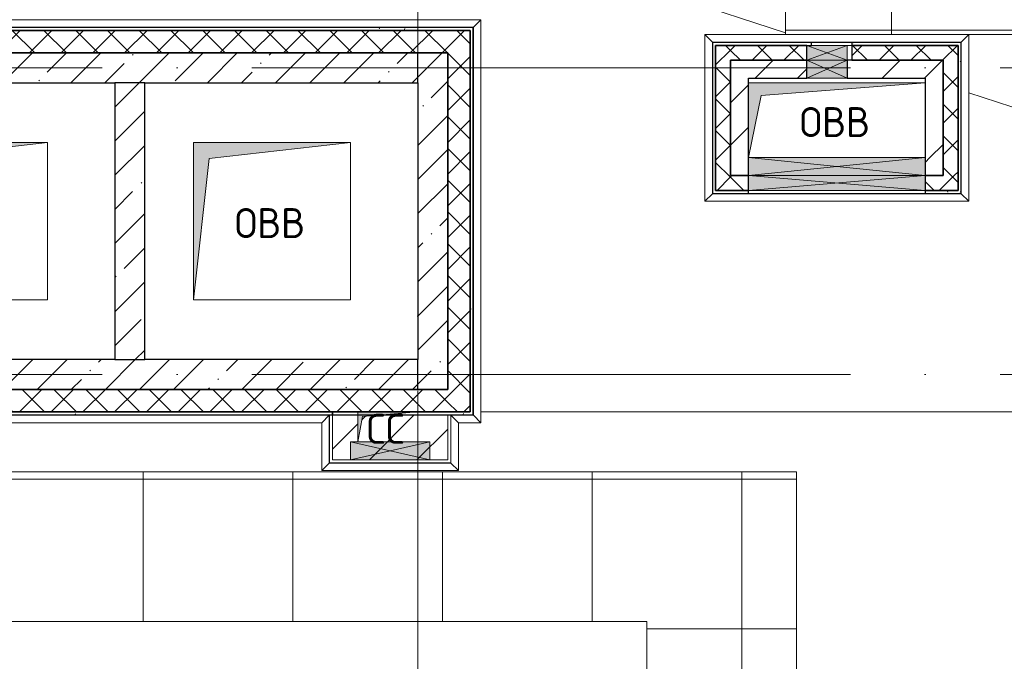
# Model space of a CAD drawing. Header units: millimetres. Extents: x -30540 to 143646, y -11730 to 123410.
# Tile 22 of 114: x -7825 to -1246, y 75784 to 80072. Entities that reach past the tile are written whole.
import ezdxf

# ---------------------------------------------------------------- set-up
doc = ezdxf.new("R2010")
doc.units = ezdxf.units.MM
doc.linetypes.add('ADSK_Линия сетки', pattern=[5000, 4000, -500, 0, -500])
for name, color, linetype, lineweight in [('A-____-NOTE-TEXT', 7, 'Continuous', 18), ('A-FLOR-____-OTLN', 7, 'Continuous', 18), ('A-FLOR-____-PATT', 7, 'Continuous', 18), ('A-GENM-____-OTLN', 7, 'Continuous', 18), ('A-GLAZ-____-MCUT', 7, 'Continuous', 9), ('A-GLAZ-____-OTLN', 7, 'Continuous', 18), ('A-ROOF-____-OTLN', 7, 'Continuous', 18), ('A-ROOF-____-PATT', 7, 'Continuous', 18), ('A-WALL-____-MCUT', 7, 'Continuous', 40), ('A-WALL-____-OTLN', 7, 'Continuous', 18), ('A-WALL-____-PATT', 7, 'Continuous', 40), ('I-WALL-____-MCUT', 7, 'Continuous', 40), ('I-WALL-____-OTLN', 7, 'Continuous', 18), ('M-EQPM-____-OTLN', 7, 'Continuous', 18), ('S-GRID-____-OTLN', 7, 'Continuous', 9)]:
    doc.layers.add(name, color=color, linetype=linetype, lineweight=lineweight)
doc.styles.add('GOST Common', font='GOST_Common.ttf', dxfattribs={"height": 200})
pattern_1 = [(45, (0, 0), (-228.0985, 228.0985), []), (45, (228.1, 0), (-228.0985, 228.0985), [403.225, -80.645, 6.706, -73.939])]
pattern_2 = [(45, (0, 0), (-106.06602, 106.06602), []), (135, (0, 0), (-106.06602, -106.06602), [])]
pattern_3 = [(45, (0, 0), (-424.264, 424.264), []), (45, (0, 282.8), (-424.264, 424.264), [])]
pattern_4 = [(0, (0, 0), (406.4, 101.6), [6.706, -298.094, 6.706, -298.094, -1625.6]), (0, (0, 0), (406.4, 101.6), [-609.6, 6.706, -602.894, 6.706, -298.094, -711.2]), (0, (0, 0), (406.4, 101.6), [-1524, 6.706, -196.494, 6.706, -501.294]), (120, (152.4, 50.8), (-291.18818, 301.15272), [6.706, -298.094, 6.706, -298.094, -1625.6]), (120, (152.4, 50.8), (-291.18818, 301.15272), [-609.6, 6.706, -602.894, 6.706, -298.094, -711.2]), (120, (152.4, 50.8), (-291.18818, 301.15272), [-1524, 6.706, -196.494, 6.706, -501.294]), (240, (203.2, 254), (-115.21182, -402.75272), [6.706, -298.094, 6.706, -298.094, -1625.6]), (240, (203.2, 254), (-115.21182, -402.75272), [-609.6, 6.706, -602.894, 6.706, -298.094, -711.2]), (240, (203.2, 254), (-115.21182, -402.75272), [-1524, 6.706, -196.494, 6.706, -501.294])]

# ---------------------------------------------------------------- blocks, each defined once
blk = doc.blocks.new('АР_Отверстие прямоугольное - ОВВ-7984587-Кровля')
at = {"layer": 'A-GLAZ-____-OTLN', "lineweight": 13, "true_color": 0xf9f9f9}
blk.add_hatch(color=7, dxfattribs=at).paths.add_polyline_path([(-395.2, -60), (715, -60), (715, 60), (-465, 60), (-465, -60)])
at = {"layer": 'A-GLAZ-____-MCUT', "color": 254, "lineweight": 15, "true_color": 0xcccccc}
for p, q in [((-465, 60), (-465, -60)), ((715, 60), (715, -60))]:
    blk.add_line(p, q, dxfattribs=at)
at = {"layer": 'A-GLAZ-____-OTLN', "color": 254, "lineweight": 5, "true_color": 0xcccccc}
for p, q in [((715, 60), (-465, -60)), ((-465, 60), (715, -60))]:
    blk.add_line(p, q, dxfattribs=at)
at = {"layer": 'A-GLAZ-____-OTLN', "color": 254, "lineweight": 13, "true_color": 0xcccccc}
for p, q in [((715, 60), (-465, 60)), ((-465, 60), (-465, -60)), ((715, -60), (715, 60)), ((-465, -60), (715, -60))]:
    blk.add_line(p, q, dxfattribs=at)
blk = doc.blocks.new('АР_Отверстие прямоугольное - ОВВ-7976082-Кровля')
at = {"layer": 'A-GLAZ-____-OTLN', "lineweight": 13, "true_color": 0xf9f9f9}
blk.add_hatch(color=7, dxfattribs=at).paths.add_polyline_path([(-10, 60), (-10, -60), (260, -60), (260, 60)])
at = {"layer": 'A-GLAZ-____-MCUT', "color": 254, "lineweight": 15, "true_color": 0xcccccc}
for p, q in [((-10, 60), (-10, -60)), ((260, 60), (260, -60))]:
    blk.add_line(p, q, dxfattribs=at)
at = {"layer": 'A-GLAZ-____-OTLN', "color": 254, "lineweight": 5, "true_color": 0xcccccc}
for p, q in [((260, 60), (-10, -60)), ((-10, 60), (260, -60))]:
    blk.add_line(p, q, dxfattribs=at)
at = {"layer": 'A-GLAZ-____-OTLN', "color": 254, "lineweight": 13, "true_color": 0xcccccc}
for p, q in [((260, 60), (-10, 60)), ((-10, 60), (-10, -60)), ((260, -60), (260, 60)), ((-10, -60), (260, -60))]:
    blk.add_line(p, q, dxfattribs=at)
blk = doc.blocks.new('АР_Отверстие прямоугольное - ОВВ-7984624-Кровля')
at = {"layer": 'A-GLAZ-____-OTLN', "lineweight": 13, "true_color": 0xf9f9f9}
blk.add_hatch(color=7, dxfattribs=at).paths.add_polyline_path([(715, 50), (-465, 50), (-465, -50), (715, -50)])
at = {"layer": 'A-GLAZ-____-MCUT', "color": 254, "lineweight": 15, "true_color": 0xcccccc}
for p, q in [((-465, 50), (-465, -50)), ((715, 50), (715, -50))]:
    blk.add_line(p, q, dxfattribs=at)
at = {"layer": 'A-GLAZ-____-OTLN', "color": 254, "lineweight": 5, "true_color": 0xcccccc}
for p, q in [((715, 50), (-465, -50)), ((-465, 50), (715, -50))]:
    blk.add_line(p, q, dxfattribs=at)
at = {"layer": 'A-GLAZ-____-OTLN', "color": 254, "lineweight": 13, "true_color": 0xcccccc}
for p, q in [((715, 50), (-465, 50)), ((-465, 50), (-465, -50)), ((715, -50), (715, 50)), ((-465, -50), (715, -50))]:
    blk.add_line(p, q, dxfattribs=at)
blk = doc.blocks.new('АР_Отверстие прямоугольное - ОВВ-7976011-Кровля')
at = {"layer": 'A-GLAZ-____-OTLN', "lineweight": 13, "true_color": 0xf9f9f9}
blk.add_hatch(color=7, dxfattribs=at).paths.add_polyline_path([(260, 50), (-10, 50), (-10, -50), (260, -50)])
at = {"layer": 'A-GLAZ-____-MCUT', "color": 254, "lineweight": 15, "true_color": 0xcccccc}
for p, q in [((-10, 50), (-10, -50)), ((260, 50), (260, -50))]:
    blk.add_line(p, q, dxfattribs=at)
at = {"layer": 'A-GLAZ-____-OTLN', "color": 254, "lineweight": 5, "true_color": 0xcccccc}
for p, q in [((260, 50), (-10, -50)), ((-10, 50), (260, -50))]:
    blk.add_line(p, q, dxfattribs=at)
at = {"layer": 'A-GLAZ-____-OTLN', "color": 254, "lineweight": 13, "true_color": 0xcccccc}
for p, q in [((260, 50), (-10, 50)), ((-10, 50), (-10, -50)), ((260, -50), (260, 50)), ((-10, -50), (260, -50))]:
    blk.add_line(p, q, dxfattribs=at)
blk = doc.blocks.new('АР_Отверстие прямоугольное - ОВВ-8023089-Кровля')
at = {"layer": 'A-GLAZ-____-OTLN', "lineweight": 13, "true_color": 0xf9f9f9}
blk.add_hatch(color=7, dxfattribs=at).paths.add_polyline_path([(-90, -60), (390, -60), (390, 60), (-140, 60), (-140, -60)])
at = {"layer": 'A-GLAZ-____-MCUT', "color": 254, "lineweight": 15, "true_color": 0xcccccc}
for p, q in [((-140, 60), (-140, -60)), ((390, 60), (390, -60))]:
    blk.add_line(p, q, dxfattribs=at)
at = {"layer": 'A-GLAZ-____-OTLN', "color": 254, "lineweight": 5, "true_color": 0xcccccc}
for p, q in [((390, 60), (-140, -60)), ((-140, 60), (390, -60))]:
    blk.add_line(p, q, dxfattribs=at)
at = {"layer": 'A-GLAZ-____-OTLN', "color": 254, "lineweight": 13, "true_color": 0xcccccc}
for p, q in [((390, 60), (-140, 60)), ((-140, 60), (-140, -60)), ((390, -60), (390, 60)), ((-140, -60), (390, -60))]:
    blk.add_line(p, q, dxfattribs=at)
blk = doc.blocks.new('_GM_Dt-St-D_Фартук гнутый из оцинкованной стали_Пристенный_Тип 1__c-верхняя кромка с отгибом_ - ФС-1_3_50х70У100-1_5_t__RAL7016-8061170-Кровля')
at = {"layer": 'A-GENM-____-OTLN', "color": 254, "lineweight": 13, "true_color": 0xcccccc}
for p, q in [((0, 50), (1113, 50)), ((50, 0), (0, 50)), ((50, 0), (1063, 0)), ((50, 0), (50, -1.5)), ((1113, 50), (1063, 0)), ((1063, -1.5), (1063, 0))]:
    blk.add_line(p, q, dxfattribs=at)
blk = doc.blocks.new('_GM_Dt-St-D_Фартук гнутый из оцинкованной стали_Пристенный_Тип 1__c-верхняя кромка с отгибом_ - ФС-1_3_50х70У100-1_5_t__RAL7016-8063882-Кровля')
at = {"layer": 'A-GENM-____-OTLN', "color": 254, "lineweight": 13, "true_color": 0xcccccc}
for p, q in [((0, -50), (50, 0)), ((50, 1.5), (50, 0)), ((1063, 0), (50, 0)), ((1063, 0), (1063, 1.5)), ((1113, -50), (0, -50)), ((1063, 0), (1113, -50))]:
    blk.add_line(p, q, dxfattribs=at)
blk = doc.blocks.new('_GM_Dt-St-D_Фартук гнутый из оцинкованной стали_Пристенный_Тип 1__c-верхняя кромка с отгибом_ - ФС-1_3_50х70У100-1_5_t__RAL7016-8066119-Кровля')
at = {"layer": 'A-GENM-____-OTLN', "color": 254, "lineweight": 13, "true_color": 0xcccccc}
for p, q in [((0, 50), (1763, 50)), ((50, 0), (0, 50)), ((50, 0), (1713, 0)), ((50, 0), (50, -1.5)), ((1763, 50), (1713, 0)), ((1713, -1.5), (1713, 0))]:
    blk.add_line(p, q, dxfattribs=at)
blk = doc.blocks.new('_GM_Dt-St-D_Фартук гнутый из оцинкованной стали_Пристенный_Тип 1__c-верхняя кромка с отгибом_ - ФС-1_3_50х70У100-1_5_t__RAL7016-8066122-Кровля')
at = {"layer": 'A-GENM-____-OTLN', "color": 254, "lineweight": 13, "true_color": 0xcccccc}
for p, q in [((50, 1.5), (50, 0)), ((1713, 0), (50, 0)), ((1713, 0), (1713, 1.5)), ((1713, 0), (1763, -50)), ((0, -50), (50, 0)), ((1763, -50), (0, -50))]:
    blk.add_line(p, q, dxfattribs=at)
blk = doc.blocks.new('_GM_Dt-St-D_Фартук гнутый из оцинкованной стали_Пристенный_Тип 1__c-верхняя кромка с отгибом_ - ФС-1_3_50х70У100-1_5_t__RAL7016-9070707-Кровля')
at = {"layer": 'A-GENM-____-OTLN', "color": 254, "lineweight": 13, "true_color": 0xcccccc}
for p, q in [((0, 0), (50, 50)), ((0, 0), (7608.5, 0)), ((0, 0), (0, -1.5)), ((50, 50), (7608.5, 50))]:
    blk.add_line(p, q, dxfattribs=at)
blk = doc.blocks.new('_GM_Dt-St-D_Фартук гнутый из оцинкованной стали_Пристенный_Тип 1__c-верхняя кромка с отгибом_ - ФС-1_3_50х70У100-1_5_t__RAL7016-8073413-Кровля')
at = {"layer": 'A-GENM-____-OTLN', "color": 254, "lineweight": 13, "true_color": 0xcccccc}
for p, q in [((50, 1.5), (50, 0)), ((2643, 0), (50, 0)), ((2643, 0), (2643, 1.5)), ((2643, 0), (2693, -50)), ((0, -50), (50, 0)), ((2693, -50), (0, -50))]:
    blk.add_line(p, q, dxfattribs=at)
blk = doc.blocks.new('_GM_Dt-St-D_Фартук гнутый из оцинкованной стали_Пристенный_Тип 1__c-верхняя кромка с отгибом_ - ФС-1_3_50х70У100-1_5_t__RAL7016-8071627-Кровля')
at = {"layer": 'A-GENM-____-OTLN', "color": 254, "lineweight": 13, "true_color": 0xcccccc}
for p, q in [((0, -50), (50, 0)), ((50, 1.5), (50, 0)), ((8621.5, 0), (50, 0)), ((8621.5, -50), (0, -50))]:
    blk.add_line(p, q, dxfattribs=at)
blk = doc.blocks.new('_GM_Dt-St-D_Фартук гнутый из оцинкованной стали_Пристенный_Тип 1__c-верхняя кромка с отгибом_ - ФС-1_3_50х70У100-1_5_t__RAL7016-9070706-Кровля')
at = {"layer": 'A-GENM-____-OTLN', "color": 254, "lineweight": 13, "true_color": 0xcccccc}
for p, q in [((0, 50), (150, 50)), ((50, 0), (0, 50)), ((50, 0), (200, 0)), ((50, 0), (50, -1.5)), ((150, 50), (200, 0)), ((200, -1.5), (200, 0))]:
    blk.add_line(p, q, dxfattribs=at)
blk = doc.blocks.new('_GM_Dt-St-D_Фартук гнутый из оцинкованной стали_Пристенный_Тип 1__c-верхняя кромка с отгибом_ - ФС-1_3_50х70У100-1_5_t__RAL7016-9070708-Кровля')
at = {"layer": 'A-GENM-____-OTLN', "color": 254, "lineweight": 13, "true_color": 0xcccccc}
for p, q in [((0, 1.5), (0, 0)), ((320, 0), (0, 0)), ((50, -50), (0, 0)), ((320, 0), (320, 1.5)), ((320, 0), (370, -50)), ((370, -50), (50, -50))]:
    blk.add_line(p, q, dxfattribs=at)
blk = doc.blocks.new('_GM_Dt-St-D_Фартук гнутый из оцинкованной стали_Пристенный_Тип 1__c-верхняя кромка с отгибом_ - ФС-1_3_50х70У100-1_5_t__RAL7016-9070705-Кровля')
at = {"layer": 'A-GENM-____-OTLN', "color": 254, "lineweight": 13, "true_color": 0xcccccc}
for p, q in [((0, 0), (50, 50)), ((0, 0), (320, 0)), ((0, 0), (0, -1.5)), ((50, 50), (370, 50)), ((370, 50), (320, 0)), ((320, -1.5), (320, 0))]:
    blk.add_line(p, q, dxfattribs=at)
blk = doc.blocks.new('_GM_Dt-St-D_Фартук гнутый из оцинкованной стали_Пристенный_Тип 1__c-верхняя кромка с отгибом_ - ФС-1_3_50х70У100-1_5_t__RAL7016-8072142-Кровля')
at = {"layer": 'A-GENM-____-OTLN', "color": 254, "lineweight": 13, "true_color": 0xcccccc}
for p, q in [((0, 50), (913, 50)), ((50, 0), (0, 50)), ((50, 0), (863, 0)), ((50, 0), (50, -1.5)), ((913, 50), (863, 0)), ((863, -1.5), (863, 0))]:
    blk.add_line(p, q, dxfattribs=at)
blk = doc.blocks.new('АР_Канал вертикальный прямоугольный - ОВВ-9098813-Кровля')
at = {"layer": 'M-EQPM-____-OTLN', "lineweight": 13, "true_color": 0xe2e2e2}
blk.add_hatch(color=254, dxfattribs=at).paths.add_polyline_path([(-525, -525), (-420, 420), (525, 525), (-525, 525), (-525, -24.2)])
at = {"layer": 'M-EQPM-____-OTLN', "color": 253, "lineweight": 13, "true_color": 0xaaaaaa}
for p, q in [((525, 525), (-525, 525)), ((-525, 525), (-525, -525)), ((525, 525), (-525, 525)), ((-525, 525), (-525, -525)), ((-525, -525), (-525, 525)), ((-525, 525), (525, 525)), ((-420, 420), (525, 525)), ((-420, 420), (525, 525)), ((525, -525), (525, 525)), ((525, 525), (525, -525)), ((-525, -525), (-420, 420)), ((-525, -525), (-420, 420)), ((-525, -525), (525, -525)), ((525, -525), (-525, -525))]:
    blk.add_line(p, q, dxfattribs=at)
blk = doc.blocks.new('АР_Канал вертикальный прямоугольный - СС-8607601-Кровля')
at = {"layer": 'M-EQPM-____-OTLN', "lineweight": 13, "true_color": 0xe2e2e2}
blk.add_hatch(color=254, dxfattribs=at).paths.add_polyline_path([(-200, -100), (-170, 70), (200, 100), (-200, 100), (-200, -94.9)])
at = {"layer": 'M-EQPM-____-OTLN', "color": 253, "lineweight": 13, "true_color": 0xaaaaaa}
for p, q in [((200, 100), (-200, 100)), ((-200, 100), (-200, -100)), ((200, 100), (-200, 100)), ((-200, 100), (-200, -100)), ((-200, -100), (-200, 100)), ((-200, 100), (200, 100)), ((-200, -100), (-170, 70)), ((-200, -100), (-170, 70)), ((-170, 70), (200, 100)), ((-170, 70), (200, 100)), ((200, -100), (200, 100)), ((200, 100), (200, -100)), ((-200, -100), (200, -100)), ((200, -100), (-200, -100))]:
    blk.add_line(p, q, dxfattribs=at)
blk = doc.blocks.new('АР_Канал вертикальный прямоугольный - ОВВ-7994374-Кровля')
at = {"layer": 'M-EQPM-____-OTLN', "lineweight": 13, "true_color": 0xe2e2e2}
blk.add_hatch(color=254, dxfattribs=at).paths.add_polyline_path([(-590, -250), (-506, 166), (590, 250), (-590, 250)])
at = {"layer": 'M-EQPM-____-OTLN', "color": 253, "lineweight": 13, "true_color": 0xaaaaaa}
for p, q in [((590, 250), (-590, 250)), ((-590, 250), (-590, -250)), ((590, 250), (-590, 250)), ((-590, 250), (-590, -250)), ((-590, -250), (-590, 250)), ((-590, 250), (590, 250)), ((-506, 166), (590, 250)), ((-506, 166), (590, 250)), ((590, -250), (590, 250)), ((590, 250), (590, -250)), ((-590, -250), (-506, 166)), ((-590, -250), (-506, 166)), ((-590, -250), (590, -250)), ((590, -250), (-590, -250))]:
    blk.add_line(p, q, dxfattribs=at)
blk = doc.blocks.new('Наметкина 10_РД_АР_К1_отсоединено_rvt-1-Кровля')
at = {"layer": 'A-FLOR-____-PATT', "lineweight": 5, "true_color": 0xcccccc}
h = blk.add_hatch(dxfattribs=at)
h.set_pattern_fill('FP_7', color=254, style=0, pattern_type=2)
h.set_pattern_definition([(45, (0, 0), (-898.026, 898.026), []), (45, (317.5, 0), (0, 1796.051), []), (45, (-317.5, 0), (0, 1796.051), [])])
h.paths.add_polyline_path([(-5614.7, 77130), (-4964.7, 77130), (-4964.7, 77430), (-5411.4, 77430), (-5534.7, 77420), (-5564.7, 77255.1), (-5564.7, 77430), (-5734.7, 77430), (-5734.7, 77130)])
at = {"layer": 'A-ROOF-____-PATT', "lineweight": 5, "true_color": 0xe4e4e4}
h = blk.add_hatch(dxfattribs=at)
h.set_pattern_fill('FP_6', color=254, style=0, pattern_type=2)
h.set_pattern_definition([(0, (0, 0), (0, 1000), []), (90, (0, 0), (-1000, 6e-14), [])])
h.paths.add_polyline_path([(3245.8, 32164), (8725.3, 32164), (8725.3, 43350), (935.3, 43350), (935.3, 54289), (-1644.7, 54289), (-1644.7, 60150), (-464.7, 60150), (-464.7, 69650), (1013.8, 69650), (1012.3, 81278.5), (-1636.2, 81278.5), (-1636.2, 86641.5), (-564.7, 86641.5), (-564.7, 91950), (655.3, 91950), (655.3, 88074), (1555.3, 88074), (1555.3, 91850), (4135.3, 91850), (4135.3, 88074), (5035.3, 88074), (5035.3, 92950), (-11844.7, 92950), (-11844.7, 87234), (-10944.7, 87234), (-10944.7, 91950), (-8944.7, 91950), (-8944.7, 89950), (-8964.7, 89950), (-8964.7, 81980), (-13264.7, 81980), (-13264.7, 80980), (-7964.7, 80980), (-7964.7, 86374), (-6114.7, 86374), (-6114.7, 91950), (-1664.7, 91950), (-1664.7, 87470), (-2464.7, 87470), (-2464.7, 85540), (-4939.3, 85540), (-4939.3, 83313.9), (-4582.2, 83520), (-4577.2, 83511.3), (-4939.3, 83302.3), (-4939.3, 83171.5), (-3443.5, 83171.5), (-4032.2, 83511.3), (-4027.2, 83520), (-3423.5, 83171.5), (-2708.2, 83170), (-2708.2, 79971.5), (113.8, 79971.5), (113.8, 79650), (135.3, 79650), (113.8, 79647.6), (113.8, 72890), (-2634.7, 72890), (-2634.7, 77050), (-12364.7, 77050), (-12364.7, 60150), (-2644.7, 60150), (-2644.7, 56441.5), (-2423.2, 56439.9), (-2423.2, 55268.5), (-2644.7, 55268.5), (-2644.7, 54289), (-3224.7, 54289), (-3224.3, 49541.5), (-2224.7, 49541.5), (-2224.7, 53389), (-164.7, 53389), (-164.7, 43954), (-5124.7, 43954), (-5123.2, 43431.5), (-5073.2, 43431.5), (-5073.2, 41668.5), (-5124.7, 41668.5), (-5124.7, 40650), (-3749.7, 40650), (-3749.7, 42500), (-3326.2, 42500), (-3304.7, 42521.5), (5456.8, 42521.5), (5456.8, 42500), (7825.3, 42500), (7825.3, 33064), (-5614.7, 33064), (-5614.7, 35439), (-2114.7, 35439), (-2114.7, 36339), (-6514.7, 36339), (-6514.7, 33064), (-11464.7, 33064), (-11464.7, 38676.9), (-8114.7, 38676.9), (-8114.7, 39950), (-11064.7, 39950), (-11062.7, 41950), (-8114.7, 41949), (-8114.7, 46108.5), (-5124.7, 46108.5), (-5124.7, 43980), (-4214.7, 43980), (-4214.7, 47208.5), (-6206.2, 47208.5), (-6206.2, 47964), (-9014.7, 47964), (-9015.7, 42949), (-11464.7, 42949), (-11464.7, 55136), (-12364.7, 55136), (-12364.7, 32164), (-4928.5, 32164)])
h.paths.add_polyline_path([(-9015.7, 61050), (-11464.7, 61050), (-11464.7, 66650), (-8064.7, 66650), (-8064.7, 71650), (-8964.7, 71650), (-8964.7, 67650), (-11464.7, 67650), (-11464.7, 76050), (-3634.7, 76050), (-3634.7, 71890), (-1464.7, 71890), (-1464.7, 61050), (-4928.5, 61050)])
at = {"layer": 'A-WALL-____-PATT', "lineweight": 5, "true_color": 0xcccccc}
h = blk.add_hatch(dxfattribs=at)
h.set_pattern_fill('FP_8', color=254, style=0, pattern_type=2)
h.set_pattern_definition(pattern_4)
h.paths.add_polyline_path([(-4794.7, 80000), (-4794.7, 80020), (-11184.7, 80020), (-11184.7, 80000), (-4814.7, 80000)])
h = blk.add_hatch(dxfattribs=at)
h.set_pattern_fill('FP_3', color=254, style=0, pattern_type=2)
h.set_pattern_definition(pattern_2)
h.paths.add_polyline_path([(-4964.7, 79850), (-4964.7, 80000), (-11164.7, 80000), (-11164.7, 79850), (-6972.1, 79850)])
h = blk.add_hatch(dxfattribs=at)
h.set_pattern_fill('FP_3', color=254, style=0, pattern_type=2)
h.set_pattern_definition(pattern_2)
h.paths.add_polyline_path([(-4964.7, 77450), (-4814.7, 77450), (-4814.7, 80000), (-4964.7, 80000), (-4964.7, 77600)])
h = blk.add_hatch(dxfattribs=at)
h.set_pattern_fill('FP_8', color=254, style=0, pattern_type=2)
h.set_pattern_definition(pattern_4)
h.paths.add_polyline_path([(-4794.7, 77430), (-4794.7, 80000), (-4814.7, 80000), (-4814.7, 77430)])
h = blk.add_hatch(dxfattribs=at)
h.set_pattern_fill('FP_8', color=254, style=0, pattern_type=2)
h.set_pattern_definition(pattern_4)
h.paths.add_polyline_path([(-3194.7, 78930), (-3174.7, 78930), (-3174.7, 79920), (-3194.7, 79920)])
h = blk.add_hatch(dxfattribs=at)
h.set_pattern_fill('FP_8', color=254, style=0, pattern_type=2)
h.set_pattern_definition(pattern_4)
h.paths.add_polyline_path([(-1534.7, 79900), (-1534.7, 79920), (-2264.7, 79920), (-2264.7, 79900), (-1554.7, 79900)])
h.paths.add_polyline_path([(-2534.7, 79900), (-2534.7, 79920), (-3174.7, 79920), (-3174.7, 79900), (-2564.7, 79900)])
h = blk.add_hatch(dxfattribs=at)
h.set_pattern_fill('FP_3', color=254, style=0, pattern_type=2)
h.set_pattern_definition(pattern_2)
h.paths.add_polyline_path([(-3074.7, 78930), (-3074.7, 79900), (-3174.7, 79900), (-3174.7, 78930)])
h = blk.add_hatch(dxfattribs=at)
h.set_pattern_fill('FP_3', color=254, style=0, pattern_type=2)
h.set_pattern_definition(pattern_2)
h.paths.add_polyline_path([(-1554.7, 79800), (-1554.7, 79900), (-2264.7, 79900), (-2264.7, 79800), (-1654.7, 79800)])
h.paths.add_polyline_path([(-2564.7, 79800), (-2564.7, 79900), (-3074.7, 79900), (-3074.7, 79800), (-2884.9, 79800)])
h = blk.add_hatch(dxfattribs=at)
h.set_pattern_fill('FP_8', color=254, style=0, pattern_type=2)
h.set_pattern_definition(pattern_4)
h.paths.add_polyline_path([(-1534.7, 78930), (-1534.7, 79900), (-1554.7, 79900), (-1554.7, 78930)])
h = blk.add_hatch(dxfattribs=at)
h.set_pattern_fill('FP_1', color=254, style=0, pattern_type=2)
h.set_pattern_definition(pattern_1)
h.paths.add_polyline_path([(-6972.1, 79650), (-5164.7, 79650), (-5164.7, 79850), (-13564.7, 79850), (-13564.7, 79650), (-6989.7, 79650)])
h = blk.add_hatch(dxfattribs=at)
h.set_pattern_fill('FP_1', color=254, style=0, pattern_type=2)
h.set_pattern_definition(pattern_1)
h.paths.add_polyline_path([(-5164.7, 77600), (-4964.7, 77600), (-4964.7, 79850), (-5164.7, 79850), (-5164.7, 77800)])
h = blk.add_hatch(dxfattribs=at)
h.set_pattern_fill('FP_2', color=254, style=0, pattern_type=2)
h.set_pattern_definition(pattern_3)
h.paths.add_polyline_path([(-1654.7, 79680), (-1654.7, 79800), (-2294.7, 79800), (-2294.7, 79680), (-1774.7, 79680)])
h.paths.add_polyline_path([(-2564.7, 79680), (-2564.7, 79800), (-3074.7, 79800), (-3074.7, 79680), (-2884.9, 79680)])
h = blk.add_hatch(dxfattribs=at)
h.set_pattern_fill('FP_3', color=254, style=0, pattern_type=2)
h.set_pattern_definition(pattern_2)
h.paths.add_polyline_path([(-1554.7, 79030), (-1554.7, 79800), (-1654.7, 79800), (-1654.7, 79030)])
h = blk.add_hatch(dxfattribs=at)
h.set_pattern_fill('FP_2', color=254, style=0, pattern_type=2)
h.set_pattern_definition(pattern_3)
h.paths.add_polyline_path([(-2954.7, 79150), (-2954.7, 79680), (-3074.7, 79680), (-3074.7, 79150)])
h = blk.add_hatch(dxfattribs=at)
h.set_pattern_fill('FP_2', color=254, style=0, pattern_type=2)
h.set_pattern_definition(pattern_3)
h.paths.add_polyline_path([(-1654.7, 79150), (-1654.7, 79680), (-1774.7, 79680), (-1774.7, 79150)])
h = blk.add_hatch(dxfattribs=at)
h.set_pattern_fill('FP_1', color=254, style=0, pattern_type=2)
h.set_pattern_definition(pattern_1)
h.paths.add_polyline_path([(-6989.7, 77800), (-6989.7, 79650), (-7189.7, 79650), (-7189.7, 77800)])
h = blk.add_hatch(dxfattribs=at)
h.set_pattern_fill('FP_2', color=254, style=0, pattern_type=2)
h.set_pattern_definition(pattern_3)
h.paths.add_polyline_path([(-1654.7, 79030), (-1654.7, 79150), (-1774.7, 79150), (-1774.7, 79030)])
h.paths.add_polyline_path([(-3074.7, 79030), (-2954.7, 79030), (-2954.7, 79150), (-3074.7, 79150)])
h = blk.add_hatch(dxfattribs=at)
h.set_pattern_fill('FP_3', color=254, style=0, pattern_type=2)
h.set_pattern_definition(pattern_2)
h.paths.add_polyline_path([(-1554.7, 78930), (-1554.7, 79030), (-1774.7, 79030), (-1774.7, 78930)])
h.paths.add_polyline_path([(-2954.7, 78930), (-2954.7, 79030), (-3074.7, 79030), (-3074.7, 78930)])
h = blk.add_hatch(dxfattribs=at)
h.set_pattern_fill('FP_8', color=254, style=0, pattern_type=2)
h.set_pattern_definition(pattern_4)
h.paths.add_polyline_path([(-1534.7, 78910), (-1534.7, 78930), (-1774.7, 78930), (-1774.7, 78910)])
h.paths.add_polyline_path([(-2954.7, 78910), (-2954.7, 78930), (-3194.7, 78930), (-3194.7, 78910)])
h = blk.add_hatch(dxfattribs=at)
h.set_pattern_fill('FP_1', color=254, style=0, pattern_type=2)
h.set_pattern_definition(pattern_1)
h.paths.add_polyline_path([(-6972.1, 77600), (-5164.7, 77600), (-5164.7, 77800), (-13564.7, 77800), (-13564.7, 77600), (-9015.7, 77600)])
h = blk.add_hatch(dxfattribs=at)
h.set_pattern_fill('FP_3', color=254, style=0, pattern_type=2)
h.set_pattern_definition(pattern_2)
h.paths.add_polyline_path([(-5534.7, 77450), (-4964.7, 77450), (-4964.7, 77600), (-11239.7, 77600), (-11239.7, 77450), (-5564.7, 77450)])
h = blk.add_hatch(dxfattribs=at)
h.set_pattern_fill('FP_8', color=254, style=0, pattern_type=2)
h.set_pattern_definition(pattern_4)
h.paths.add_polyline_path([(-5734.7, 77430), (-5734.7, 77450), (-11239.7, 77450), (-11239.7, 77430), (-6972.1, 77430)])
h = blk.add_hatch(dxfattribs=at)
h.set_pattern_fill('FP_8', color=254, style=0, pattern_type=2)
h.set_pattern_definition(pattern_4)
h.paths.add_polyline_path([(-5411.4, 77430), (-4814.7, 77430), (-4814.7, 77450), (-5164.7, 77450)])
h.paths.add_polyline_path([(-5564.7, 77430), (-5564.7, 77450), (-5734.7, 77450), (-5734.7, 77430)])
at = {"layer": 'A-FLOR-____-OTLN', "color": 254, "lineweight": 13, "true_color": 0xcccccc}
for p, q in [((-5734.7, 77430), (-5734.7, 77130)), ((-4964.7, 77130), (-4964.7, 77430)), ((-5734.7, 77130), (-5614.7, 77130)), ((-5614.7, 77130), (-5084.7, 77130)), ((-5084.7, 77130), (-4964.7, 77130))]:
    blk.add_line(p, q, dxfattribs=at)
at = {"layer": 'A-ROOF-____-OTLN', "color": 254, "lineweight": 13, "true_color": 0xcccccc}
for p, q in [((-2708.2, 81278.5), (-2708.2, 79971.5)), ((-2708.2, 79984.2), (-5964.7, 81050)), ((-1483.2, 79971.5), (113.8, 79971.5)), ((-1774.7, 79678.7), (-1778.6, 79680)), ((113.8, 79060.7), (-1483.2, 79583.3)), ((113.8, 77450), (-4743.2, 77450)), ((-4743.2, 77450), (113.8, 77450)), ((-2634.7, 77050), (-12364.7, 77050)), ((-2634.7, 72890), (-2634.7, 77050)), ((-11464.7, 76050), (-3634.7, 76050)), ((-3634.7, 76050), (-3634.7, 71890))]:
    blk.add_line(p, q, dxfattribs=at)
at = {"layer": 'A-WALL-____-MCUT', "color": 254, "lineweight": 30, "true_color": 0xcccccc}
for p, q in [((-4794.7, 80020), (-11184.7, 80020)), ((-4794.7, 80000), (-4794.7, 80020)), ((-11184.7, 80000), (-4814.7, 80000)), ((-4964.7, 80000), (-11164.7, 80000)), ((-4814.7, 80000), (-4964.7, 80000)), ((-4814.7, 77450), (-4814.7, 80000)), ((-4814.7, 80000), (-4814.7, 77450)), ((-4794.7, 77430), (-4794.7, 80000)), ((-3194.7, 79920), (-3194.7, 78930)), ((-3174.7, 79920), (-3194.7, 79920)), ((-2534.7, 79920), (-3174.7, 79920)), ((-3174.7, 79900), (-3174.7, 78930)), ((-3074.7, 79900), (-3174.7, 79900)), ((-3174.7, 78930), (-3174.7, 79900)), ((-3174.7, 79900), (-2564.7, 79900)), ((-2564.7, 79900), (-3074.7, 79900)), ((-2564.7, 79800), (-2564.7, 79900)), ((-2564.7, 79900), (-2534.7, 79900)), ((-2534.7, 79900), (-2534.7, 79920)), ((-1534.7, 79920), (-2264.7, 79920)), ((-2264.7, 79920), (-2264.7, 79900)), ((-1554.7, 79900), (-2264.7, 79900)), ((-2264.7, 79900), (-2264.7, 79800)), ((-2264.7, 79900), (-1554.7, 79900)), ((-1554.7, 79800), (-1554.7, 79900)), ((-1554.7, 79900), (-1554.7, 78930)), ((-1534.7, 79900), (-1534.7, 79920)), ((-1534.7, 78930), (-1534.7, 79900)), ((-5164.7, 79850), (-13364.7, 79850)), ((-11164.7, 79850), (-4964.7, 79850)), ((-5164.7, 79650), (-5164.7, 79850)), ((-4964.7, 79850), (-5164.7, 79850)), ((-4964.7, 77600), (-4964.7, 79850)), ((-4964.7, 79850), (-4964.7, 77600)), ((-3074.7, 79030), (-3074.7, 79800)), ((-3074.7, 79800), (-2564.7, 79800)), ((-2264.7, 79800), (-1654.7, 79800)), ((-1654.7, 79800), (-1654.7, 79030)), ((-1554.7, 79030), (-1554.7, 79800)), ((-9014.7, 79650), (-7189.7, 79650)), ((-7189.7, 79650), (-7189.7, 77800)), ((-6989.7, 79650), (-7189.7, 79650)), ((-6989.7, 79650), (-5164.7, 79650)), ((-6989.7, 77800), (-6989.7, 79650)), ((-5164.7, 79650), (-5164.7, 77800)), ((-2954.7, 79030), (-3074.7, 79030)), ((-2954.7, 78930), (-2954.7, 79030)), ((-1654.7, 79030), (-1774.7, 79030)), ((-1774.7, 79030), (-1774.7, 78930)), ((-1554.7, 78930), (-1554.7, 79030)), ((-3194.7, 78930), (-3194.7, 78910)), ((-3194.7, 78910), (-2954.7, 78910)), ((-3174.7, 78930), (-3074.7, 78930)), ((-2954.7, 78930), (-3174.7, 78930)), ((-3074.7, 78930), (-2954.7, 78930)), ((-2954.7, 78910), (-2954.7, 78930)), ((-1774.7, 78930), (-1554.7, 78930)), ((-1554.7, 78930), (-1774.7, 78930)), ((-1774.7, 78930), (-1774.7, 78910)), ((-1774.7, 78910), (-1534.7, 78910)), ((-1534.7, 78910), (-1534.7, 78930)), ((-7189.7, 77800), (-9014.7, 77800)), ((-7189.7, 77800), (-6989.7, 77800)), ((-5164.7, 77800), (-6989.7, 77800)), ((-5164.7, 77600), (-5164.7, 77800)), ((-13364.7, 77600), (-5164.7, 77600)), ((-4964.7, 77600), (-11239.7, 77600)), ((-5164.7, 77600), (-4964.7, 77600)), ((-11239.7, 77450), (-4964.7, 77450)), ((-5734.7, 77450), (-11239.7, 77450)), ((-4814.7, 77450), (-5734.7, 77450)), ((-5734.7, 77450), (-5734.7, 77430)), ((-5734.7, 77430), (-5734.7, 77450)), ((-4964.7, 77450), (-4814.7, 77450)), ((-11239.7, 77430), (-5734.7, 77430)), ((-5734.7, 77430), (-4814.7, 77430)), ((-4814.7, 77430), (-4794.7, 77430))]:
    blk.add_line(p, q, dxfattribs=at)
at = {"layer": 'A-WALL-____-OTLN', "color": 254, "lineweight": 13, "true_color": 0xcccccc}
for p, q in [((-2564.7, 79900), (-2534.7, 79900)), ((-2534.7, 79920), (-2264.7, 79920)), ((-2534.7, 79900), (-2294.7, 79900)), ((-2294.7, 79900), (-2534.7, 79900)), ((-2294.7, 79900), (-2264.7, 79900)), ((-2264.7, 79900), (-2294.7, 79900)), ((-2294.7, 79800), (-2564.7, 79800)), ((-2954.7, 79030), (-1774.7, 79030)), ((-1863.1, 78930), (-2954.7, 78930)), ((-2954.7, 78930), (-2954.7, 78910)), ((-2954.7, 78930), (-1774.7, 78930)), ((-1774.7, 78910), (-2954.7, 78910)), ((-1774.7, 78930), (-1774.7, 78910)), ((-5754.7, 77130), (-5754.7, 77430)), ((-5734.7, 77430), (-5734.7, 77130)), ((-4964.7, 77130), (-4964.7, 77430)), ((-4944.7, 77430), (-4944.7, 77110)), ((-5754.7, 77130), (-5754.7, 77110)), ((-5734.7, 77130), (-5614.7, 77130)), ((-5614.7, 77130), (-5084.7, 77130)), ((-5084.7, 77130), (-4964.7, 77130)), ((-4964.7, 77110), (-5754.7, 77110)), ((-4964.7, 77110), (-4944.7, 77110))]:
    blk.add_line(p, q, dxfattribs=at)
at = {"layer": 'I-WALL-____-MCUT', "color": 254, "lineweight": 30, "true_color": 0xcccccc}
for p, q in [((-2564.7, 79800), (-3074.7, 79800)), ((-3074.7, 79800), (-3074.7, 79680)), ((-2564.7, 79680), (-2564.7, 79800)), ((-1654.7, 79800), (-2294.7, 79800)), ((-2294.7, 79800), (-2294.7, 79680)), ((-1654.7, 79680), (-1654.7, 79800)), ((-3074.7, 79680), (-3074.7, 79150)), ((-2954.7, 79680), (-2564.7, 79680)), ((-2954.7, 79150), (-2954.7, 79680)), ((-2294.7, 79680), (-1774.7, 79680)), ((-1774.7, 79680), (-1774.7, 79150)), ((-1654.7, 79150), (-1654.7, 79680)), ((-3074.7, 79150), (-3074.7, 79030)), ((-2954.7, 79030), (-2954.7, 79150)), ((-1774.7, 79150), (-1774.7, 79030)), ((-1654.7, 79030), (-1654.7, 79150)), ((-3074.7, 79030), (-2954.7, 79030)), ((-1774.7, 79030), (-1654.7, 79030))]:
    blk.add_line(p, q, dxfattribs=at)
at = {"layer": 'I-WALL-____-OTLN', "color": 254, "lineweight": 13, "true_color": 0xcccccc}
for p, q in [((-2564.7, 79800), (-2294.7, 79800)), ((-2294.7, 79680), (-2564.7, 79680)), ((-2954.7, 79150), (-2954.7, 79030)), ((-2954.7, 79150), (-1774.7, 79150)), ((-1774.7, 79030), (-1774.7, 79150)), ((-1774.7, 79030), (-2954.7, 79030))]:
    blk.add_line(p, q, dxfattribs=at)
at = {"layer": 'A-GENM-____-OTLN', "color": 254, "lineweight": 13, "true_color": 0xe5e5e5}
for name, p, rotation in [('_GM_Dt-St-D_Фартук гнутый из оцинкованной стали_Пристенный_Тип 1__c-верхняя кромка с отгибом_ - ФС-1_3_50х70У100-1_5_t__RAL7016-8071627-Кровля', (-4743.2, 80021.5), 180), ('_GM_Dt-St-D_Фартук гнутый из оцинкованной стали_Пристенный_Тип 1__c-верхняя кромка с отгибом_ - ФС-1_3_50х70У100-1_5_t__RAL7016-8073413-Кровля', (-4793.2, 77378.5), 89.99999999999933), ('_GM_Dt-St-D_Фартук гнутый из оцинкованной стали_Пристенный_Тип 1__c-верхняя кромка с отгибом_ - ФС-1_3_50х70У100-1_5_t__RAL7016-8061170-Кровля', (-3196.2, 78858.5), 89.99999999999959), ('_GM_Dt-St-D_Фартук гнутый из оцинкованной стали_Пристенный_Тип 1__c-верхняя кромка с отгибом_ - ФС-1_3_50х70У100-1_5_t__RAL7016-8066122-Кровля', (-1483.2, 79921.5), 180), ('_GM_Dt-St-D_Фартук гнутый из оцинкованной стали_Пристенный_Тип 1__c-верхняя кромка с отгибом_ - ФС-1_3_50х70У100-1_5_t__RAL7016-8063882-Кровля', (-1533.2, 78858.5), 89.99999999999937), ('_GM_Dt-St-D_Фартук гнутый из оцинкованной стали_Пристенный_Тип 1__c-верхняя кромка с отгибом_ - ФС-1_3_50х70У100-1_5_t__RAL7016-8066119-Кровля', (-1483.2, 78908.5), 180), ('_GM_Dt-St-D_Фартук гнутый из оцинкованной стали_Пристенный_Тип 1__c-верхняя кромка с отгибом_ - ФС-1_3_50х70У100-1_5_t__RAL7016-9070707-Кровля', (-5756.2, 77428.5), 180), ('_GM_Dt-St-D_Фартук гнутый из оцинкованной стали_Пристенный_Тип 1__c-верхняя кромка с отгибом_ - ФС-1_3_50х70У100-1_5_t__RAL7016-9070708-Кровля', (-5756.2, 77428.5), 269.9999999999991), ('_GM_Dt-St-D_Фартук гнутый из оцинкованной стали_Пристенный_Тип 1__c-верхняя кромка с отгибом_ - ФС-1_3_50х70У100-1_5_t__RAL7016-9070705-Кровля', (-4943.2, 77428.5), 270.0000000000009), ('_GM_Dt-St-D_Фартук гнутый из оцинкованной стали_Пристенный_Тип 1__c-верхняя кромка с отгибом_ - ФС-1_3_50х70У100-1_5_t__RAL7016-9070706-Кровля', (-4743.2, 77428.5), 180), ('_GM_Dt-St-D_Фартук гнутый из оцинкованной стали_Пристенный_Тип 1__c-верхняя кромка с отгибом_ - ФС-1_3_50х70У100-1_5_t__RAL7016-8072142-Кровля', (-4893.2, 77108.5), 180)]:
    blk.add_blockref(name, p, dxfattribs=dict(at, rotation=rotation))
at = {"layer": 'A-GLAZ-____-OTLN', "color": 254, "lineweight": 13, "true_color": 0xe5e5e5}
for name, p in [('АР_Отверстие прямоугольное - ОВВ-7976011-Кровля', (-2554.7, 79850)), ('АР_Отверстие прямоугольное - ОВВ-7984587-Кровля', (-2489.7, 79090)), ('АР_Отверстие прямоугольное - ОВВ-8023089-Кровля', (-5474.7, 77190))]:
    blk.add_blockref(name, p, dxfattribs=at)
at = {"layer": 'A-GLAZ-____-OTLN', "color": 254, "lineweight": 13, "true_color": 0xe5e5e5, "rotation": 180}
for name, p in [('АР_Отверстие прямоугольное - ОВВ-7976082-Кровля', (-2304.7, 79740)), ('АР_Отверстие прямоугольное - ОВВ-7984624-Кровля', (-2239.7, 78980))]:
    blk.add_blockref(name, p, dxfattribs=at)
at = {"layer": 'M-EQPM-____-OTLN', "color": 253, "lineweight": 5, "true_color": 0xaaaaaa}
for name, p in [('АР_Канал вертикальный прямоугольный - ОВВ-7994374-Кровля', (-2364.7, 79400)), ('АР_Канал вертикальный прямоугольный - ОВВ-9098813-Кровля', (-8164.7, 78725)), ('АР_Канал вертикальный прямоугольный - ОВВ-9098813-Кровля', (-6139.7, 78725)), ('АР_Канал вертикальный прямоугольный - СС-8607601-Кровля', (-5364.7, 77350))]:
    blk.add_blockref(name, p, dxfattribs=at)
at = {"layer": 'A-____-NOTE-TEXT', "color": 253, "lineweight": 5, "true_color": 0xaaaaaa, "char_height": 200, "attachment_point": 1, "style": 'GOST Common'}
for s, insert, width in [('ОВВ', (-2612.9, 79487.2), 609.282), ('ОВВ', (-6387.9, 78812.2), 609.282), ('СС', (-5506.9, 77437.2), 352.742)]:
    blk.add_mtext(s, dxfattribs=dict(at, insert=insert, width=width))

msp = doc.modelspace()

# ---------------------------------------------------------------- linework, layer by layer
at = {"layer": 'S-GRID-____-OTLN', "color": 253, "linetype": 'ADSK_Линия сетки', "true_color": 0xaaaaaa}
for p, q in [((-5164.7, 23589.3), (-5164.7, 98105.9)), ((17726.8, 79750), (-28904.3, 79750)), ((17726.8, 77700), (-28904.3, 77700))]:
    msp.add_line(p, q, dxfattribs=at)

# ---------------------------------------------------------------- block references
at = {"lineweight": 5}
msp.add_blockref('Наметкина 10_РД_АР_К1_отсоединено_rvt-1-Кровля', (0, 0), dxfattribs=at)

doc.saveas('drawing.dxf')
